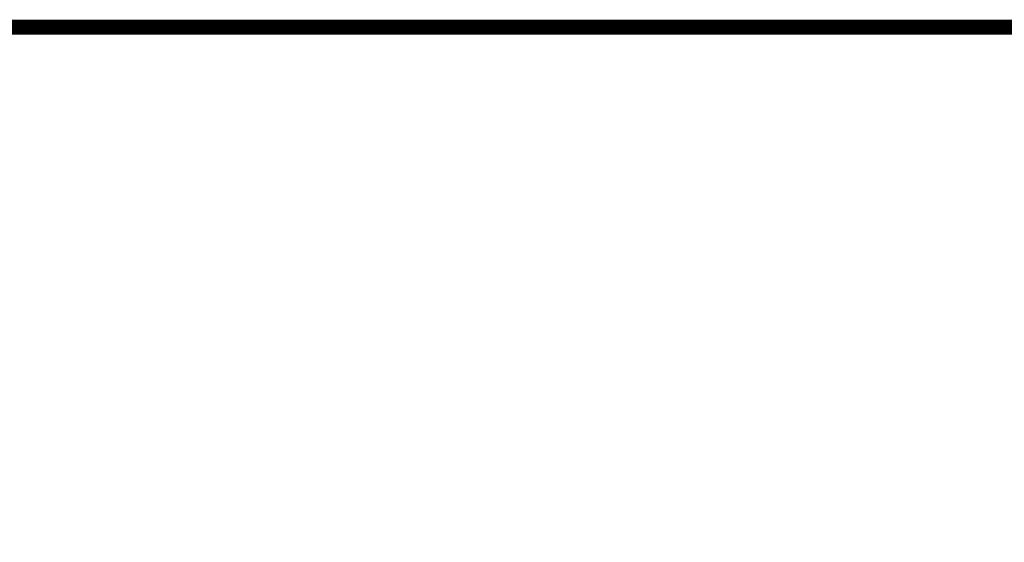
# Model space of a CAD drawing. Header units: inches. Extents: x 0.2 to 16.8, y 0.2 to 10.8.
# Tile 34 of 37: x 6.4 to 7.7, y 10.1 to 10.8. Entities that reach past the tile are written whole.
import ezdxf

# ---------------------------------------------------------------- set-up
doc = ezdxf.new("R2010")
doc.units = ezdxf.units.IN
doc.header["$LTSCALE"] = 0.935
doc.header["$MEASUREMENT"] = 0
doc.layers.get('0').update_dxf_attribs({"linetype": 'CONTINUOUS'})
doc.layers.add('DIMENSIONS', color=7, linetype='CONTINUOUS')
doc.styles.get("Standard").update_dxf_attribs({"font": 'txt', "width": 0.8})
doc.dimstyles.new('DIMSTYLE_1', dxfattribs={"dimtxt": 0.125, "dimasz": 0.18, "dimexe": 0.18, "dimexo": 0.0625, "dimgap": 0.09, "dimtad": 0, "dimtih": 1, "dimtoh": 1, "dimdec": 3, "dimzin": 4, "dimdsep": 46, "dimtxsty": 'STANDARD', "dimblk": '_FILLED', "dimblk1": '_FILLED', "dimblk2": '_FILLED', "dimcen": 0.09, "dimadec": 0, "dimazin": 0, "dimtp": 0.01, "dimtm": 0.01, "dimtfac": 1, "dimtdec": 3, "dimtofl": 0, "dimtmove": 0, "dimatfit": 3, "dimldrblk": '_FILLED', "dimfxl": 1, "dimtolj": 1, "dimtzin": 4, "dimarcsym": 0})

# ---------------------------------------------------------------- blocks, each defined once
blk = doc.blocks.new('_FILLED')
at = {"color": 0, "linetype": 'BYBLOCK'}
blk.add_solid([(0, 0), (-1, 0.1736), (-1, -0.1736)], dxfattribs=at)
blk = doc.blocks.new('*D0')
at = {"layer": 'DIMENSIONS', "color": 2, "linetype": 'CONTINUOUS'}
for p, q in [((5.8029, 10.0468), (5.8029, 10.4068)), ((6.885, 10.0468), (5.6779, 10.0468)), ((6.885, 9.2588), (5.6779, 9.2588)), ((5.8029, 9.2588), (5.8029, 8.8988))]:
    blk.add_line(p, q, dxfattribs=at)
at = {"layer": 'DIMENSIONS', "color": 2, "linetype": 'CONTINUOUS', "xscale": 0.18, "yscale": 0.18, "zscale": 0.18}
for p, rotation in [((5.8029, 10.0468), 270), ((5.8029, 9.2588), 90)]:
    blk.add_blockref('_FILLED', p, dxfattribs=dict(at, rotation=rotation))
at = {"layer": 'DIMENSIONS', "color": 2, "linetype": 'CONTINUOUS', "insert": (5.8029, 9.7153), "char_height": 0.125, "width": 1.225, "attachment_point": 2, "line_spacing_factor": 0.9}
blk.add_mtext('.788{\\Ftxt.shx;\\W1.000000;\\H0.125000; }[20.02]', dxfattribs=at)

msp = doc.modelspace()

# ---------------------------------------------------------------- linework, layer by layer
at = {"color": 7, "linetype": 'CONTINUOUS', "const_width": 0.02}
msp.add_lwpolyline([(16.75, 10.7586), (0.25, 10.7586)], dxfattribs=at)

# ---------------------------------------------------------------- dimensions: what is measured, and where the dimension line sits
at = {"layer": 'DIMENSIONS', "color": 2, "linetype": 'CONTINUOUS'}
dim = msp.add_linear_dim(base=(5.8029, 9.2588), p1=(6.885, 10.0468), p2=(6.885, 9.2588), angle=270, dimstyle='DIMSTYLE_1', dxfattribs=at)
dim.commit()
dim.dimension.update_dxf_attribs({"geometry": '*D0', "text_midpoint": (5.6779, 9.6528), "dimtype": 160})

doc.saveas('drawing.dxf')
